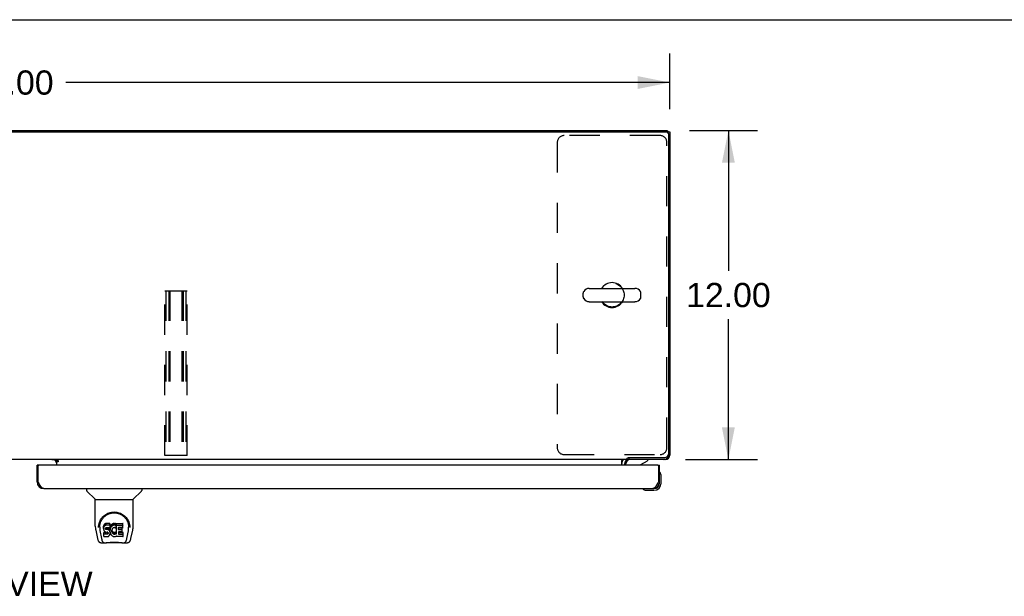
# Model space of a CAD drawing. Header units: inches. Extents: x 0 to 200, y 0 to 129.
# Tile 14 of 21: x 64 to 100, y 108 to 129. Entities that reach past the tile are written whole.
import ezdxf

# ---------------------------------------------------------------- set-up
doc = ezdxf.new("R2010")
doc.units = ezdxf.units.IN
doc.header["$LTSCALE"] = 11
doc.header["$MEASUREMENT"] = 0
doc.linetypes.add('HIDDEN', pattern=[0.2, 0.1, -0.1])
doc.layers.get('0').update_dxf_attribs({"linetype": 'CONTINUOUS'})
for name, color, linetype in [('02___PRT_ALL_AXES', 7, 'CONTINUOUS'), ('DEFAULT_2', 8, 'HIDDEN'), ('DIMENSIONS', 7, 'CONTINUOUS')]:
    doc.layers.add(name, color=color, linetype=linetype)
doc.styles.get("Standard").update_dxf_attribs({"font": 'arial.ttf'})
doc.dimstyles.new('DIMSTYLE_1', dxfattribs={"dimtxt": 0.882353, "dimasz": 1.176471, "dimexe": 0.09, "dimexo": 0.07, "dimgap": 0.0375, "dimtad": 0, "dimtih": 1, "dimtoh": 1, "dimzin": 4, "dimdsep": 46, "dimtxsty": 'Standard', "dimblk": '_FILLED', "dimblk1": '_FILLED', "dimblk2": '_FILLED', "dimcen": 0.09, "dimazin": 1, "dimtfac": 1, "dimtdec": 3, "dimtofl": 0, "dimtmove": 0, "dimatfit": 3, "dimldrblk": '_FILLED', "dimfxl": 0, "dimtolj": 1, "dimtzin": 4, "dimarcsym": 0})

# ---------------------------------------------------------------- blocks, each defined once
blk = doc.blocks.new('_FILLED')
at = {"color": 0, "linetype": 'ByBlock'}
blk.add_solid([(0, 0), (-1, 0.2), (-1, -0.2)], dxfattribs=at)
blk = doc.blocks.new('*D14')
at = {"layer": 'DIMENSIONS', "color": 2, "linetype": 'Continuous'}
for p, q in [((39.809, 126.147), (39.809, 128.179)), ((87.809, 126.147), (87.809, 128.179)), ((39.809, 127.121), (61.827, 127.121)), ((87.809, 127.121), (65.792, 127.121))]:
    blk.add_line(p, q, dxfattribs=at)
at = {"layer": 'DIMENSIONS', "color": 2, "linetype": 'Continuous', "xscale": 1.1764705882, "yscale": 1.1764705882, "zscale": 1.1764705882, "rotation": 180}
blk.add_blockref('_FILLED', (39.809, 127.121), dxfattribs=at)
at = {"layer": 'DIMENSIONS', "color": 2, "linetype": 'Continuous', "xscale": 1.1764705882, "yscale": 1.1764705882, "zscale": 1.1764705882}
blk.add_blockref('_FILLED', (87.809, 127.121), dxfattribs=at)
at = {"layer": 'DIMENSIONS', "color": 2, "linetype": 'Continuous', "insert": (63.809, 127.562), "char_height": 0.8824, "width": 3.08332, "attachment_point": 2, "line_spacing_factor": 0.9}
blk.add_mtext('48.00', dxfattribs=at)
blk = doc.blocks.new('*D15')
at = {"layer": 'DIMENSIONS', "color": 2, "linetype": 'Continuous'}
for p, q in [((88.529, 125.375), (91.003, 125.375)), ((89.944, 125.375), (89.944, 120.257)), ((89.944, 113.375), (89.944, 118.493)), ((88.386, 113.375), (91.003, 113.375))]:
    blk.add_line(p, q, dxfattribs=at)
at = {"layer": 'DIMENSIONS', "color": 2, "linetype": 'Continuous', "xscale": 1.1764705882, "yscale": 1.1764705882, "zscale": 1.1764705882}
for p, rotation in [((89.944, 125.375), 90), ((89.944, 113.375), 270)]:
    blk.add_blockref('_FILLED', p, dxfattribs=dict(at, rotation=rotation))
at = {"layer": 'DIMENSIONS', "color": 2, "linetype": 'Continuous', "insert": (89.944, 119.816), "char_height": 0.8824, "width": 3.08332, "attachment_point": 2, "line_spacing_factor": 0.9}
blk.add_mtext('12.00', dxfattribs=at)

msp = doc.modelspace()

# ---------------------------------------------------------------- linework, layer by layer
at = {"color": 7, "linetype": 'Continuous'}
for p, q in [((0, 129.412), (200, 129.412)), ((39.924, 125.323), (87.695, 125.323)), ((87.705, 125.323), (87.705, 125.375)), ((87.705, 125.323), (87.809, 125.323)), ((87.705, 125.322), (87.705, 125.323)), ((87.761, 125.326), (87.757, 125.323)), ((87.757, 125.26), (87.757, 113.577)), ((84.874, 119.616), (86.537, 119.616)), ((84.651, 119.311), (84.651, 119.439)), ((86.759, 119.311), (86.759, 119.439)), ((84.874, 119.133), (86.537, 119.133)), ((86.257, 113.375), (86.257, 113.426)), ((86.302, 113.452), (87.632, 113.452)), ((86.31, 113.452), (86.31, 113.375)), ((87.761, 113.424), (87.737, 113.447)), ((87.796, 113.541), (87.809, 113.541)), ((86.257, 113.375), (41.362, 113.375)), ((64.809, 113.171), (64.747, 113.171)), ((65.384, 113.364), (65.448, 113.3)), ((65.455, 113.375), (65.455, 113.345)), ((65.455, 113.345), (65.523, 113.345)), ((65.455, 113.34), (65.455, 113.171)), ((65.523, 113.295), (65.455, 113.295)), ((65.523, 113.345), (65.523, 113.295)), ((86.059, 113.171), (86.059, 113.346)), ((86.205, 113.171), (86.205, 113.218)), ((86.754, 113.198), (86.992, 113.336)), ((86.992, 113.375), (86.992, 113.336)), ((87.372, 113.171), (87.434, 113.171)), ((87.643, 113.375), (87.643, 113.388)), ((87.449, 112.909), (87.448, 112.91)), ((87.449, 112.905), (87.449, 112.909)), ((87.494, 112.776), (87.492, 112.814)), ((87.494, 112.52), (87.494, 112.776)), ((64.747, 112.563), (64.789, 112.563)), ((87.434, 112.563), (87.392, 112.563)), ((87.434, 112.52), (87.434, 112.563)), ((66.555, 112.317), (66.555, 112.255)), ((66.865, 111.929), (66.567, 112.227)), ((68.254, 111.929), (68.552, 112.227)), ((68.563, 112.317), (68.563, 112.255)), ((86.84, 112.304), (86.84, 112.304)), ((86.937, 112.26), (86.975, 112.257)), ((86.975, 112.257), (87.231, 112.257)), ((87.188, 112.317), (87.231, 112.317)), ((66.87, 111.923), (68.248, 111.923)), ((66.87, 110.951), (66.87, 111.923)), ((68.248, 110.952), (68.248, 111.923)), ((66.996, 110.983), (66.995, 110.919)), ((67.032, 110.91), (67.032, 110.886)), ((67.175, 110.955), (67.173, 110.931)), ((67.173, 110.864), (67.173, 110.931)), ((67.175, 110.888), (67.173, 110.864)), ((67.18, 110.978), (67.175, 110.955)), ((67.175, 110.888), (67.175, 110.955)), ((67.18, 110.911), (67.175, 110.888)), ((67.19, 111.001), (67.18, 110.978)), ((67.18, 110.911), (67.18, 110.978)), ((67.19, 110.934), (67.18, 110.911)), ((67.203, 111.02), (67.19, 111.001)), ((67.19, 110.934), (67.19, 111.001)), ((67.203, 110.954), (67.19, 110.934)), ((67.212, 111.028), (67.203, 111.02)), ((67.203, 110.954), (67.203, 111.02)), ((67.212, 110.962), (67.203, 110.954)), ((67.221, 111.035), (67.212, 111.028)), ((67.212, 110.962), (67.212, 111.028)), ((67.221, 110.968), (67.212, 110.962)), ((67.243, 111.045), (67.221, 111.035)), ((67.221, 110.968), (67.221, 111.035)), ((67.243, 110.978), (67.221, 110.968)), ((67.266, 111.052), (67.243, 111.045)), ((67.243, 110.978), (67.243, 111.045)), ((67.266, 110.985), (67.243, 110.978)), ((67.247, 110.883), (67.25, 110.889)), ((67.25, 110.889), (67.256, 110.894)), ((67.252, 110.832), (67.252, 110.891)), ((67.256, 110.894), (67.27, 110.899)), ((67.258, 110.894), (67.257, 110.895)), ((67.272, 110.89), (67.258, 110.894)), ((67.258, 110.828), (67.258, 110.894)), ((67.406, 111.052), (67.266, 111.052)), ((67.266, 110.985), (67.266, 111.052)), ((67.406, 110.985), (67.266, 110.985)), ((67.27, 110.899), (67.285, 110.9)), ((67.296, 110.891), (67.272, 110.89)), ((67.272, 110.824), (67.272, 110.89)), ((67.285, 110.9), (67.398, 110.9)), ((67.32, 110.89), (67.296, 110.891)), ((67.296, 110.824), (67.296, 110.891)), ((67.344, 110.885), (67.32, 110.89)), ((67.32, 110.823), (67.32, 110.89)), ((67.355, 110.88), (67.344, 110.885)), ((67.344, 110.818), (67.344, 110.885)), ((67.398, 110.9), (67.404, 110.9)), ((67.404, 110.9), (67.405, 110.906)), ((67.405, 110.906), (67.407, 110.919)), ((67.41, 110.888), (67.405, 110.844)), ((67.408, 111.009), (67.406, 111.052)), ((67.406, 110.985), (67.406, 111.052)), ((67.408, 110.942), (67.406, 110.985)), ((67.407, 110.919), (67.408, 110.942)), ((67.408, 110.942), (67.408, 111.009)), ((67.414, 110.91), (67.41, 110.888)), ((67.41, 110.821), (67.41, 110.888)), ((67.42, 110.931), (67.414, 110.91)), ((67.414, 110.843), (67.414, 110.91)), ((67.429, 110.952), (67.42, 110.931)), ((67.42, 110.865), (67.42, 110.931)), ((67.429, 110.885), (67.42, 110.865)), ((67.44, 110.972), (67.429, 110.952)), ((67.429, 110.885), (67.429, 110.952)), ((67.44, 110.905), (67.429, 110.885)), ((67.453, 110.99), (67.44, 110.972)), ((67.44, 110.905), (67.44, 110.972)), ((67.453, 110.923), (67.44, 110.905)), ((67.467, 111.006), (67.453, 110.99)), ((67.453, 110.923), (67.453, 110.99)), ((67.467, 110.94), (67.453, 110.923)), ((67.484, 111.022), (67.467, 111.006)), ((67.467, 110.94), (67.467, 111.006)), ((67.484, 110.955), (67.467, 110.94)), ((67.502, 111.035), (67.484, 111.022)), ((67.484, 110.955), (67.484, 111.022)), ((67.502, 110.968), (67.484, 110.955)), ((67.522, 111.043), (67.502, 111.035)), ((67.502, 110.968), (67.502, 111.035)), ((67.522, 110.977), (67.502, 110.968)), ((67.522, 110.885), (67.511, 110.877)), ((67.544, 111.048), (67.522, 111.043)), ((67.522, 110.977), (67.522, 111.043)), ((67.544, 110.982), (67.522, 110.977)), ((67.547, 110.895), (67.522, 110.885)), ((67.566, 111.051), (67.544, 111.048)), ((67.544, 110.982), (67.544, 111.048)), ((67.566, 110.984), (67.544, 110.982)), ((67.559, 110.899), (67.547, 110.895)), ((67.573, 110.898), (67.559, 110.899)), ((67.566, 111.051), (67.589, 111.05)), ((67.566, 110.984), (67.566, 111.051)), ((67.589, 110.983), (67.566, 110.984)), ((67.586, 110.895), (67.573, 110.898)), ((67.598, 110.89), (67.586, 110.895)), ((67.6, 111.048), (67.589, 111.05)), ((67.589, 110.983), (67.589, 111.05)), ((67.6, 110.982), (67.589, 110.983)), ((67.61, 111.045), (67.6, 111.048)), ((67.6, 110.982), (67.6, 111.048)), ((67.61, 110.978), (67.6, 110.982)), ((67.63, 110.961), (67.604, 110.893)), ((67.629, 111.033), (67.61, 111.045)), ((67.61, 110.978), (67.61, 111.045)), ((67.629, 110.966), (67.61, 110.978)), ((67.629, 111.033), (67.629, 110.966)), ((67.631, 111.029), (67.631, 110.963)), ((67.639, 111.05), (67.876, 111.05)), ((67.639, 110.658), (67.639, 111.05)), ((67.639, 110.983), (67.876, 110.983)), ((67.709, 110.895), (67.709, 110.828)), ((67.876, 110.9), (67.714, 110.9)), ((67.714, 110.89), (67.845, 110.89)), ((67.85, 110.746), (67.85, 110.886)), ((67.88, 110.904), (67.88, 111.046)), ((68.123, 110.982), (68.124, 110.919)), ((68.13, 110.909), (68.13, 110.909)), ((68.13, 110.896), (68.13, 110.897)), ((66.886, 110.808), (66.951, 110.503)), ((67.042, 110.788), (67.099, 110.496)), ((67.173, 110.864), (67.174, 110.841)), ((67.174, 110.841), (67.178, 110.817)), ((67.176, 110.579), (67.176, 110.72)), ((67.178, 110.817), (67.186, 110.795)), ((67.24, 110.725), (67.18, 110.725)), ((67.18, 110.658), (67.18, 110.725)), ((67.24, 110.659), (67.18, 110.658)), ((67.181, 110.574), (67.325, 110.574)), ((67.186, 110.795), (67.199, 110.775)), ((67.199, 110.775), (67.216, 110.757)), ((67.216, 110.757), (67.235, 110.744)), ((67.235, 110.744), (67.247, 110.74)), ((67.3, 110.726), (67.24, 110.725)), ((67.24, 110.659), (67.24, 110.725)), ((67.3, 110.659), (67.24, 110.659)), ((67.244, 110.853), (67.245, 110.868)), ((67.245, 110.845), (67.244, 110.853)), ((67.245, 110.868), (67.247, 110.883)), ((67.245, 110.845), (67.245, 110.868)), ((67.247, 110.838), (67.245, 110.845)), ((67.247, 110.838), (67.247, 110.883)), ((67.252, 110.832), (67.247, 110.838)), ((67.247, 110.74), (67.258, 110.738)), ((67.258, 110.828), (67.252, 110.832)), ((67.272, 110.824), (67.258, 110.828)), ((67.258, 110.738), (67.306, 110.737)), ((67.296, 110.824), (67.272, 110.824)), ((67.32, 110.823), (67.296, 110.824)), ((67.316, 110.727), (67.3, 110.726)), ((67.3, 110.659), (67.3, 110.726)), ((67.316, 110.66), (67.3, 110.659)), ((67.306, 110.737), (67.313, 110.737)), ((67.313, 110.737), (67.32, 110.734)), ((67.322, 110.73), (67.316, 110.727)), ((67.316, 110.66), (67.316, 110.727)), ((67.322, 110.663), (67.316, 110.66)), ((67.344, 110.818), (67.32, 110.823)), ((67.32, 110.734), (67.326, 110.73)), ((67.324, 110.732), (67.322, 110.73)), ((67.322, 110.663), (67.322, 110.73)), ((67.328, 110.669), (67.322, 110.663)), ((67.325, 110.574), (67.337, 110.575)), ((67.326, 110.73), (67.331, 110.724)), ((67.328, 110.669), (67.328, 110.728)), ((67.337, 110.681), (67.328, 110.669)), ((67.331, 110.724), (67.338, 110.71)), ((67.337, 110.681), (67.337, 110.712)), ((67.339, 110.688), (67.337, 110.681)), ((67.337, 110.575), (67.348, 110.579)), ((67.338, 110.71), (67.34, 110.695)), ((67.339, 110.688), (67.339, 110.7)), ((67.34, 110.695), (67.339, 110.688)), ((67.355, 110.813), (67.344, 110.818)), ((67.348, 110.579), (67.368, 110.593)), ((67.365, 110.873), (67.355, 110.88)), ((67.355, 110.813), (67.355, 110.88)), ((67.365, 110.806), (67.355, 110.813)), ((67.382, 110.856), (67.365, 110.873)), ((67.365, 110.806), (67.365, 110.873)), ((67.382, 110.789), (67.365, 110.806)), ((67.368, 110.593), (67.385, 110.61)), ((67.395, 110.836), (67.382, 110.856)), ((67.382, 110.789), (67.382, 110.856)), ((67.395, 110.769), (67.382, 110.789)), ((67.385, 110.61), (67.391, 110.62)), ((67.391, 110.62), (67.397, 110.631)), ((67.404, 110.814), (67.395, 110.836)), ((67.395, 110.769), (67.395, 110.836)), ((67.404, 110.747), (67.395, 110.769)), ((67.397, 110.631), (67.405, 110.653)), ((67.405, 110.81), (67.404, 110.814)), ((67.404, 110.747), (67.404, 110.814)), ((67.411, 110.724), (67.404, 110.747)), ((67.405, 110.777), (67.405, 110.844)), ((67.41, 110.821), (67.405, 110.777)), ((67.405, 110.777), (67.406, 110.755)), ((67.405, 110.653), (67.412, 110.676)), ((67.406, 110.755), (67.41, 110.733)), ((67.414, 110.843), (67.41, 110.821)), ((67.41, 110.733), (67.414, 110.711)), ((67.413, 110.7), (67.411, 110.724)), ((67.412, 110.676), (67.413, 110.7)), ((67.413, 110.7), (67.413, 110.715)), ((67.42, 110.865), (67.414, 110.843)), ((67.414, 110.711), (67.421, 110.69)), ((67.421, 110.69), (67.442, 110.65)), ((67.442, 110.65), (67.455, 110.632)), ((67.455, 110.632), (67.47, 110.615)), ((67.47, 110.615), (67.486, 110.6)), ((67.476, 110.793), (67.475, 110.766)), ((67.475, 110.766), (67.476, 110.752)), ((67.479, 110.819), (67.476, 110.793)), ((67.476, 110.752), (67.476, 110.793)), ((67.476, 110.752), (67.479, 110.74)), ((67.478, 110.812), (67.479, 110.806)), ((67.483, 110.832), (67.479, 110.819)), ((67.479, 110.806), (67.489, 110.782)), ((67.479, 110.74), (67.479, 110.806)), ((67.479, 110.74), (67.489, 110.715)), ((67.488, 110.844), (67.483, 110.832)), ((67.486, 110.6), (67.504, 110.586)), ((67.503, 110.867), (67.488, 110.844)), ((67.489, 110.782), (67.503, 110.758)), ((67.489, 110.715), (67.489, 110.782)), ((67.489, 110.715), (67.503, 110.692)), ((67.511, 110.877), (67.503, 110.867)), ((67.503, 110.758), (67.512, 110.748)), ((67.503, 110.692), (67.503, 110.758)), ((67.503, 110.692), (67.512, 110.682)), ((67.504, 110.586), (67.514, 110.581)), ((67.512, 110.748), (67.522, 110.74)), ((67.512, 110.682), (67.512, 110.748)), ((67.512, 110.682), (67.522, 110.673)), ((67.514, 110.581), (67.524, 110.578)), ((67.522, 110.74), (67.533, 110.732)), ((67.522, 110.673), (67.522, 110.74)), ((67.522, 110.673), (67.533, 110.665)), ((67.524, 110.578), (67.546, 110.572)), ((67.533, 110.732), (67.545, 110.727)), ((67.533, 110.665), (67.533, 110.732)), ((67.533, 110.665), (67.545, 110.66)), ((67.545, 110.727), (67.558, 110.725)), ((67.545, 110.66), (67.545, 110.727)), ((67.545, 110.66), (67.558, 110.658)), ((67.546, 110.572), (67.568, 110.57)), ((67.558, 110.725), (67.572, 110.724)), ((67.558, 110.658), (67.558, 110.725)), ((67.558, 110.658), (67.572, 110.658)), ((67.568, 110.57), (67.59, 110.573)), ((67.572, 110.724), (67.585, 110.726)), ((67.572, 110.658), (67.572, 110.724)), ((67.572, 110.658), (67.585, 110.66)), ((67.585, 110.726), (67.598, 110.73)), ((67.585, 110.66), (67.585, 110.726)), ((67.585, 110.66), (67.598, 110.664)), ((67.59, 110.573), (67.611, 110.579)), ((67.598, 110.73), (67.61, 110.736)), ((67.598, 110.664), (67.598, 110.73)), ((67.598, 110.664), (67.61, 110.669)), ((67.61, 110.736), (67.621, 110.743)), ((67.61, 110.669), (67.61, 110.736)), ((67.61, 110.669), (67.621, 110.677)), ((67.611, 110.579), (67.63, 110.591)), ((67.621, 110.743), (67.621, 110.677)), ((67.627, 110.742), (67.639, 110.725)), ((67.627, 110.676), (67.639, 110.658)), ((67.63, 110.591), (67.631, 110.591)), ((67.641, 110.591), (67.631, 110.591)), ((67.641, 110.578), (67.641, 110.591)), ((67.877, 110.574), (67.646, 110.574)), ((67.711, 110.737), (67.711, 110.659)), ((67.714, 110.823), (67.845, 110.823)), ((67.845, 110.741), (67.715, 110.741)), ((67.715, 110.722), (67.877, 110.722)), ((67.715, 110.655), (67.877, 110.655)), ((67.881, 110.578), (67.881, 110.717)), ((68.02, 110.496), (68.077, 110.785)), ((68.077, 110.785), (68.077, 110.789)), ((68.168, 110.503), (68.233, 110.808)), ((67.075, 110.348), (67.276, 110.348)), ((67.109, 110.427), (67.117, 110.427)), ((67.115, 110.432), (67.118, 110.422)), ((67.119, 110.421), (67.118, 110.422)), ((67.161, 110.348), (67.16, 110.348)), ((67.853, 110.337), (67.266, 110.337)), ((67.843, 110.348), (68.044, 110.348)), ((67.959, 110.348), (67.958, 110.348)), ((68, 110.421), (68, 110.422)), ((68.002, 110.427), (68.01, 110.427))]:
    msp.add_line(p, q, dxfattribs=at)
at = {"color": 3, "linetype": 'Continuous'}
for p, q in [((39.913, 125.375), (87.705, 125.375)), ((87.809, 125.323), (87.809, 113.541)), ((64.747, 112.563), (64.747, 113.171)), ((64.789, 112.563), (64.789, 113.151)), ((87.372, 113.171), (64.809, 113.171)), ((65.455, 113.364), (65.284, 113.364)), ((65.523, 113.34), (65.455, 113.34)), ((86.163, 113.232), (86.163, 113.171)), ((87.643, 113.375), (86.306, 113.375)), ((87.392, 113.151), (87.392, 112.563)), ((87.434, 112.563), (87.434, 113.171)), ((64.802, 112.539), (64.789, 112.563)), ((64.808, 112.527), (64.802, 112.539)), ((64.814, 112.515), (64.808, 112.527)), ((64.821, 112.504), (64.814, 112.515)), ((64.827, 112.492), (64.821, 112.504)), ((87.367, 112.515), (87.36, 112.504)), ((87.373, 112.527), (87.367, 112.515)), ((87.38, 112.539), (87.373, 112.527)), ((87.392, 112.563), (87.38, 112.539)), ((64.993, 112.317), (87.188, 112.317))]:
    msp.add_line(p, q, dxfattribs=at)
at = {"color": 7, "linetype": 'Continuous'}
for points in [[(86.257, 113.426), (86.258, 113.427), (86.26, 113.429), (86.261, 113.43), (86.262, 113.432), (86.264, 113.433), (86.265, 113.435), (86.266, 113.436), (86.267, 113.436), (86.269, 113.437), (86.27, 113.438), (86.271, 113.438), (86.272, 113.439), (86.273, 113.439), (86.275, 113.44)], [(86.275, 113.44), (86.278, 113.441), (86.279, 113.441), (86.281, 113.442), (86.283, 113.442), (86.284, 113.443), (86.286, 113.444), (86.289, 113.445), (86.291, 113.446), (86.293, 113.447), (86.296, 113.448), (86.298, 113.45), (86.3, 113.451), (86.302, 113.452)], [(86.059, 113.346), (86.061, 113.346), (86.062, 113.346), (86.064, 113.346), (86.066, 113.346), (86.067, 113.347), (86.069, 113.348), (86.071, 113.349), (86.072, 113.35), (86.074, 113.352), (86.075, 113.353), (86.077, 113.355), (86.078, 113.357), (86.079, 113.359), (86.082, 113.363)], [(86.082, 113.363), (86.083, 113.365), (86.084, 113.367), (86.086, 113.368), (86.087, 113.37), (86.088, 113.371), (86.09, 113.373), (86.091, 113.374), (86.093, 113.374), (86.094, 113.375), (86.095, 113.375), (86.096, 113.375)], [(87.448, 112.91), (87.448, 112.912), (87.448, 112.912)], [(86.84, 112.304), (86.841, 112.303), (86.843, 112.303), (86.846, 112.302)], [(66.989, 110.909), (66.991, 110.952), (66.999, 111.004), (67.01, 111.053), (67.026, 111.099), (67.044, 111.142), (67.066, 111.183), (67.09, 111.221), (67.117, 111.257), (67.147, 111.291), (67.179, 111.322), (67.213, 111.35), (67.25, 111.376), (67.289, 111.399), (67.33, 111.419), (67.373, 111.436), (67.417, 111.449), (67.463, 111.459), (67.51, 111.465), (67.558, 111.467), (67.605, 111.465), (67.652, 111.46), (67.698, 111.45), (67.742, 111.437), (67.785, 111.421), (67.827, 111.401), (67.866, 111.378), (67.902, 111.353), (67.937, 111.324), (67.969, 111.294), (67.999, 111.26), (68.026, 111.225), (68.051, 111.187), (68.073, 111.146), (68.092, 111.103), (68.107, 111.057), (68.119, 111.009), (68.127, 110.957), (68.13, 110.909)], [(67.032, 110.91), (67.033, 110.93), (67.034, 110.954), (67.037, 110.978), (67.041, 111.002), (67.045, 111.025), (67.051, 111.048), (67.058, 111.071), (67.066, 111.093), (67.074, 111.115), (67.084, 111.136), (67.094, 111.156), (67.105, 111.176), (67.116, 111.195), (67.128, 111.213), (67.141, 111.23), (67.154, 111.247), (67.168, 111.262), (67.182, 111.277), (67.196, 111.291), (67.211, 111.305), (67.226, 111.318), (67.241, 111.33), (67.257, 111.341), (67.272, 111.351), (67.288, 111.361), (67.304, 111.37), (67.32, 111.379)], [(67.32, 111.379), (67.336, 111.387), (67.352, 111.394), (67.367, 111.4), (67.383, 111.406), (67.399, 111.412), (67.415, 111.416), (67.431, 111.421), (67.447, 111.424), (67.463, 111.428), (67.479, 111.43), (67.495, 111.433), (67.511, 111.434), (67.527, 111.435), (67.543, 111.436), (67.559, 111.436), (67.575, 111.436), (67.591, 111.436), (67.607, 111.434), (67.622, 111.433), (67.638, 111.431), (67.654, 111.428), (67.67, 111.425), (67.686, 111.421), (67.702, 111.417), (67.718, 111.412), (67.734, 111.407), (67.75, 111.401), (67.766, 111.394), (67.782, 111.387)], [(67.782, 111.387), (67.798, 111.379), (67.814, 111.371), (67.83, 111.362), (67.846, 111.352), (67.861, 111.341), (67.877, 111.33), (67.892, 111.318), (67.907, 111.306), (67.922, 111.292), (67.936, 111.278), (67.95, 111.263), (67.964, 111.247), (67.977, 111.23), (67.99, 111.213), (68.002, 111.195), (68.014, 111.176), (68.025, 111.156), (68.035, 111.136), (68.045, 111.115), (68.053, 111.094), (68.061, 111.072), (68.068, 111.049), (68.073, 111.026), (68.078, 111.002), (68.082, 110.978), (68.084, 110.954), (68.086, 110.93), (68.086, 110.91)], [(66.87, 110.951), (66.871, 110.925), (66.874, 110.882), (66.88, 110.84), (66.886, 110.808)], [(66.989, 110.896), (66.989, 110.901), (66.989, 110.909)], [(67.032, 110.886), (67.033, 110.87), (67.034, 110.842), (67.038, 110.814), (67.042, 110.788)], [(68.077, 110.789), (68.078, 110.792), (68.078, 110.795), (68.079, 110.798), (68.079, 110.801), (68.08, 110.805), (68.08, 110.808), (68.081, 110.811), (68.081, 110.815), (68.082, 110.818), (68.082, 110.822), (68.083, 110.826), (68.083, 110.83), (68.084, 110.834), (68.084, 110.838), (68.084, 110.842), (68.085, 110.846), (68.085, 110.85), (68.085, 110.855), (68.086, 110.86), (68.086, 110.864), (68.086, 110.869), (68.086, 110.874), (68.086, 110.879), (68.086, 110.884), (68.086, 110.91)], [(68.13, 110.909), (68.13, 110.902), (68.13, 110.897)], [(68.233, 110.808), (68.239, 110.84), (68.245, 110.882), (68.248, 110.924), (68.248, 110.952)], [(67.18, 110.725), (67.18, 110.725), (67.179, 110.725), (67.179, 110.725), (67.179, 110.724), (67.178, 110.724), (67.178, 110.724), (67.177, 110.724), (67.177, 110.723), (67.177, 110.723), (67.176, 110.722), (67.176, 110.722), (67.176, 110.721), (67.176, 110.721), (67.176, 110.72)], [(67.18, 110.658), (67.18, 110.658), (67.179, 110.658), (67.179, 110.658), (67.179, 110.658), (67.178, 110.657), (67.178, 110.657), (67.177, 110.657), (67.177, 110.657), (67.177, 110.656), (67.176, 110.656), (67.176, 110.655), (67.176, 110.655), (67.176, 110.654), (67.176, 110.653)], [(66.951, 110.503), (66.954, 110.488), (66.96, 110.467), (66.965, 110.449), (66.972, 110.432), (66.978, 110.417), (66.986, 110.404), (66.994, 110.392), (67.003, 110.381), (67.014, 110.371), (67.027, 110.362), (67.04, 110.355), (67.055, 110.351), (67.071, 110.349), (67.075, 110.348)], [(67.099, 110.496), (67.101, 110.484), (67.104, 110.47), (67.108, 110.457), (67.111, 110.444), (67.115, 110.432)], [(67.119, 110.421), (67.124, 110.409), (67.13, 110.396), (67.137, 110.385), (67.143, 110.376), (67.151, 110.368), (67.159, 110.361), (67.168, 110.355), (67.177, 110.351), (67.187, 110.349), (67.195, 110.348)], [(67.276, 110.348), (67.296, 110.349), (67.319, 110.351), (67.342, 110.353), (67.367, 110.355), (67.392, 110.358), (67.419, 110.361), (67.447, 110.364), (67.475, 110.366), (67.504, 110.368), (67.533, 110.369), (67.562, 110.369), (67.591, 110.369), (67.62, 110.368), (67.649, 110.366), (67.677, 110.364), (67.704, 110.361), (67.73, 110.358), (67.755, 110.355), (67.779, 110.353), (67.801, 110.35), (67.823, 110.349), (67.843, 110.348)], [(67.276, 110.348), (67.298, 110.349), (67.325, 110.351), (67.352, 110.353), (67.38, 110.356), (67.409, 110.359), (67.438, 110.362), (67.468, 110.364), (67.498, 110.366), (67.529, 110.367), (67.559, 110.367), (67.589, 110.367), (67.62, 110.366), (67.65, 110.364), (67.68, 110.362), (67.709, 110.359), (67.738, 110.356), (67.766, 110.353), (67.794, 110.351), (67.82, 110.349), (67.843, 110.348)], [(67.924, 110.348), (67.931, 110.349), (67.941, 110.351), (67.951, 110.355), (67.96, 110.361), (67.968, 110.368), (67.976, 110.376), (67.982, 110.385), (67.989, 110.396), (67.995, 110.409), (68, 110.421)], [(68, 110.422), (68.004, 110.432), (68.008, 110.444), (68.011, 110.457), (68.014, 110.47), (68.018, 110.484), (68.02, 110.496)], [(68.044, 110.348), (68.059, 110.35), (68.072, 110.353), (68.085, 110.358), (68.096, 110.365), (68.107, 110.372), (68.116, 110.381), (68.125, 110.391), (68.132, 110.402), (68.139, 110.413), (68.145, 110.426), (68.15, 110.44), (68.156, 110.455), (68.161, 110.472), (68.165, 110.491), (68.168, 110.503)]]:
    msp.add_lwpolyline(points, dxfattribs=at)
at = {"color": 3, "linetype": 'Continuous'}
for points in [[(87.809, 113.541), (87.807, 113.549), (87.801, 113.557), (87.801, 113.557)], [(87.627, 113.384), (87.628, 113.383), (87.635, 113.377), (87.643, 113.375)], [(64.993, 112.317), (64.99, 112.317), (64.987, 112.317), (64.984, 112.318), (64.981, 112.318), (64.977, 112.319), (64.974, 112.32), (64.971, 112.321), (64.968, 112.322), (64.965, 112.323), (64.961, 112.324), (64.958, 112.326), (64.955, 112.328), (64.952, 112.329), (64.949, 112.331), (64.946, 112.334), (64.942, 112.336), (64.939, 112.338), (64.936, 112.341), (64.933, 112.343), (64.93, 112.346), (64.926, 112.349), (64.923, 112.352), (64.92, 112.355), (64.917, 112.359), (64.914, 112.362), (64.91, 112.365), (64.907, 112.369), (64.904, 112.373), (64.901, 112.377), (64.898, 112.381), (64.894, 112.385), (64.891, 112.389), (64.888, 112.394), (64.885, 112.398), (64.882, 112.402), (64.878, 112.407), (64.875, 112.412), (64.872, 112.417), (64.869, 112.422), (64.866, 112.427), (64.862, 112.432), (64.859, 112.437), (64.856, 112.442), (64.853, 112.447), (64.85, 112.453), (64.846, 112.458), (64.843, 112.464), (64.84, 112.469), (64.837, 112.475), (64.834, 112.48), (64.83, 112.486), (64.827, 112.492)], [(87.36, 112.504), (87.354, 112.492), (87.351, 112.486), (87.348, 112.48), (87.345, 112.475), (87.341, 112.469), (87.338, 112.464), (87.335, 112.458), (87.332, 112.453), (87.329, 112.447), (87.325, 112.442), (87.322, 112.437), (87.319, 112.432), (87.316, 112.427), (87.313, 112.422), (87.309, 112.417), (87.306, 112.412), (87.303, 112.407), (87.3, 112.402), (87.297, 112.398), (87.293, 112.394), (87.29, 112.389), (87.287, 112.385), (87.284, 112.381), (87.281, 112.377), (87.277, 112.373), (87.274, 112.369), (87.271, 112.365), (87.268, 112.362), (87.265, 112.359), (87.261, 112.355), (87.258, 112.352), (87.255, 112.349), (87.252, 112.346), (87.249, 112.343), (87.245, 112.341), (87.242, 112.338), (87.239, 112.336), (87.236, 112.334), (87.233, 112.331), (87.229, 112.329), (87.226, 112.328), (87.223, 112.326), (87.22, 112.324), (87.217, 112.323), (87.213, 112.322), (87.21, 112.321), (87.207, 112.32), (87.204, 112.319), (87.201, 112.318), (87.198, 112.318), (87.194, 112.317), (87.191, 112.317), (87.188, 112.317)]]:
    msp.add_lwpolyline(points, dxfattribs=at)
at = {"color": 7, "linetype": 'Continuous'}
for centre, radius, start, end in [((87.695, 125.26), 0.0625, 0, 90), ((84.776, 119.439), 0.125, 146.8152, 180), ((84.874, 119.375), 0.241, 90, 146.8152), ((85.705, 119.375), 0.452, 32.2955, 147.7045), ((86.537, 119.375), 0.241, 33.1848, 90), ((86.634, 119.439), 0.125, 0, 33.1848), ((84.776, 119.311), 0.125, 180, 213.1848), ((84.874, 119.375), 0.241, 213.1848, 270), ((86.537, 119.375), 0.241, 270, 326.8152), ((86.634, 119.311), 0.125, 326.8152, 360), ((85.705, 119.375), 0.452, 212.2979, 327.7021), ((87.632, 113.577), 0.125, 270, 360), ((86.306, 113.232), 0.246, 144.6728, 180), ((86.362, 113.218), 0.157, 90, 180), ((86.804, 113.111), 0.1, 120.092, 143.4532), ((87.449, 112.897), 0.015, 96.3796, 180), ((87.446, 112.897), 0.015, 30.8899, 83.6204), ((87.244, 112.776), 0.25, 0, 30.8899), ((87.231, 112.52), 0.263, 270, 360), ((87.231, 112.52), 0.203, 270, 360), ((66.595, 112.255), 0.0394, 180, 225), ((68.524, 112.255), 0.0394, 315, 360), ((86.854, 112.302), 0.015, 90, 173.6204), ((86.854, 112.305), 0.015, 186.3796, 239.1101), ((86.975, 112.507), 0.25, 239.1101, 270), ((66.879, 111.943), 0.0197, 225, 270), ((68.24, 111.943), 0.0197, 270, 315), ((67.266, 110.356), 0.0197, 203.607, 270), ((67.853, 110.356), 0.0197, 270, 336.393)]:
    msp.add_arc(centre, radius, start, end, dxfattribs=at)
at = {"color": 3, "linetype": 'Continuous'}
for centre, radius, start, end in [((87.643, 125.209), 0.167, 43.5009, 67.5), ((87.563, 113.621), 0.246, 270, 360), ((87.643, 113.541), 0.167, 270, 360), ((64.809, 113.151), 0.02, 90, 180), ((65.34, 113.26), 0.115, 0, 64.7498), ((86.306, 113.232), 0.142, 90, 180), ((87.372, 113.151), 0.02, 0, 90), ((64.993, 112.563), 0.246, 180, 270), ((87.188, 112.563), 0.246, 270, 360)]:
    msp.add_arc(centre, radius, start, end, dxfattribs=at)
at = {"color": 7, "linetype": 'Continuous'}
for centre, major_axis, ratio, start_param, end_param in [((67.559, 110.909), (0, 0.565), 0.999848, 1.129542, 1.553352), ((67.6, 110.894), (0, 0.00448), 1, -3.557718, -1.937287), ((67.626, 111.029), (0.00448, 0), 1, 0.003891, 0.905353), ((67.626, 110.963), (0.00448, 0), 1, 5.916695, 7.188538), ((67.714, 110.895), (0, 0.00448), 1, 0, 1.570796), ((67.714, 110.895), (0, 0.00448), 1, 1.570796, 3.141593), ((67.845, 110.886), (0, 0.00448), 1, -1.570796, 0), ((67.876, 111.046), (0, 0.00448), 1, -1.570796, 0), ((67.876, 110.979), (0, 0.00448), 1, -1.570796, 0), ((67.876, 110.904), (0, 0.00448), 1, -3.141593, -1.570796), ((67.559, 110.909), (0, 0.565), 0.999848, -1.553352, -1.125575), ((67.181, 110.579), (0.00483, 0), 1, 3.141593, 4.712389), ((67.624, 110.74), (0.00448, 0), 1, 0.594971, 2.222579), ((67.624, 110.673), (0.00448, 0), 1, 0.594971, 2.222579), ((67.646, 110.578), (0, 0.00448), 1, 1.570796, 3.141593), ((67.714, 110.828), (0, 0.00448), 1, 1.570796, 3.141593), ((67.715, 110.737), (0, 0.00448), 1, 0, 1.570796), ((67.715, 110.726), (0, 0.00448), 1, 1.570796, 3.141593), ((67.715, 110.659), (0.00448, 0), 1, 3.141593, 4.712389), ((67.845, 110.819), (0, 0.00448), 1, -1.570796, 0), ((67.845, 110.746), (0, 0.00448), 1, -3.141593, -1.570796), ((67.877, 110.717), (0, 0.00448), 1, -1.570796, 0), ((67.877, 110.65), (0, 0.00448), 1, -1.570796, 0), ((67.877, 110.578), (0, 0.00448), 1, -3.141593, -1.570796)]:
    msp.add_ellipse(centre, major_axis=major_axis, ratio=ratio, start_param=start_param, end_param=end_param, dxfattribs=at)
at = {"layer": '02___PRT_ALL_AXES', "color": 3, "linetype": 'Continuous'}
msp.add_line((65.284, 113.364), (65.284, 113.375), dxfattribs=at)
at = {"layer": '02___PRT_ALL_AXES', "color": 8, "linetype": 'HIDDEN'}
msp.add_circle((85.705, 119.375), 0.438, dxfattribs=at)
at = {"layer": '02___PRT_ALL_AXES', "color": 7, "linetype": 'Continuous'}
for start, end in [(350.8498, 351.3733), (355.1015, 355.7578)]:
    msp.add_arc((87.231, 112.52), 0.263, start, end, dxfattribs=at)
at = {"layer": 'DEFAULT_2', "color": 8, "linetype": 'HIDDEN'}
for p, q in [((83.705, 124.937), (83.705, 113.812)), ((87.455, 125.187), (83.955, 125.187)), ((87.705, 113.812), (87.705, 124.937)), ((69.403, 119.529), (70.216, 119.529)), ((69.403, 113.529), (69.403, 119.529)), ((69.443, 119.529), (69.443, 113.529)), ((69.551, 119.529), (69.551, 113.529)), ((69.591, 119.529), (69.591, 113.529)), ((70.028, 119.529), (70.028, 113.529)), ((70.068, 119.529), (70.068, 113.529)), ((70.176, 119.529), (70.176, 113.529)), ((70.216, 113.529), (70.216, 119.529)), ((70.216, 113.529), (69.403, 113.529)), ((83.955, 113.562), (87.455, 113.562))]:
    msp.add_line(p, q, dxfattribs=at)
for centre, start, end in [((83.955, 124.937), 90, 180), ((87.455, 124.937), 0, 90), ((83.955, 113.812), 180, 270), ((87.455, 113.812), 270, 360)]:
    msp.add_arc(centre, 0.25, start, end, dxfattribs=at)

# ---------------------------------------------------------------- texts
at = {"layer": 'DIMENSIONS', "color": 2, "linetype": 'Continuous', "insert": (63.76, 109.291), "char_height": 0.8824, "width": 6.01246, "attachment_point": 2, "line_spacing_factor": 0.9}
msp.add_mtext('TOP VIEW', dxfattribs=at)

# ---------------------------------------------------------------- dimensions: what is measured, and where the dimension line sits
at = {"layer": 'DIMENSIONS', "color": 2, "linetype": 'Continuous'}
for base, p1, p2, angle, picture, middle in [((39.809, 127.121), (87.809, 128.249), (39.809, 128.249), 180, '*D14', (63.786, 127.116)), ((89.944, 113.375), (88.459, 125.375), (88.316, 113.375), 270, '*D15', (89.981, 119.37))]:
    dim = msp.add_linear_dim(base=base, p1=p1, p2=p2, angle=angle, dimstyle='DIMSTYLE_1', dxfattribs=at)
    dim.commit()
    dim.dimension.update_dxf_attribs({"geometry": picture, "text_midpoint": middle, "dimtype": 160})

doc.saveas('drawing.dxf')
